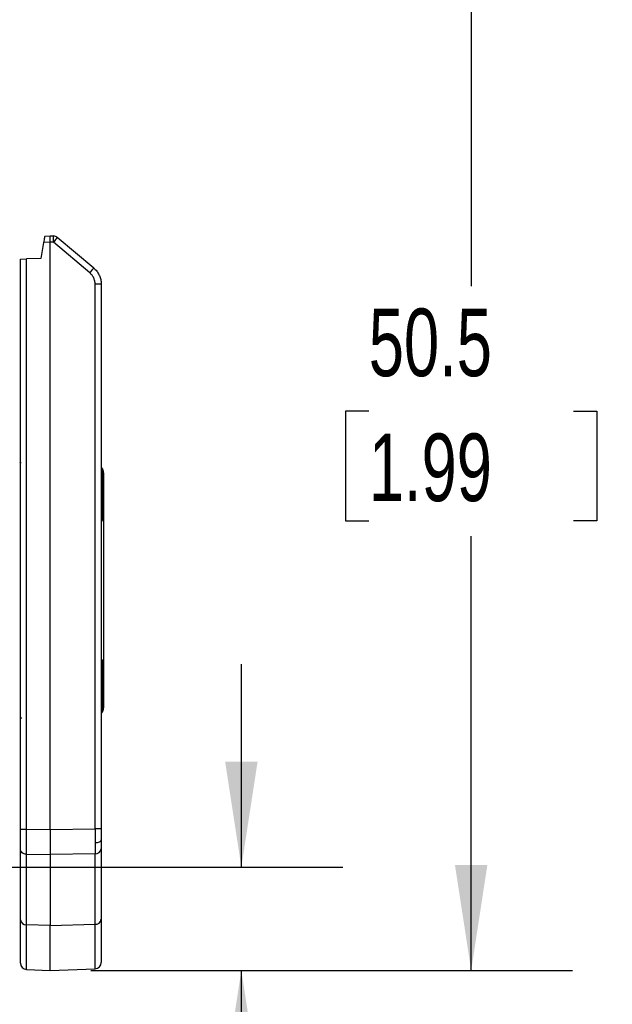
# Model space of a CAD drawing. Header units: millimetres. Extents: x 10 to 410, y 10 to 314.
# Tile 15 of 30: x 271 to 299, y 65 to 112. Entities that reach past the tile are written whole.
import ezdxf

# ---------------------------------------------------------------- set-up
doc = ezdxf.new("R2010")
doc.units = ezdxf.units.MM
doc.header["$LTSCALE"] = 1.5
doc.layers.add('DIMENSIONS', color=140, linetype='Continuous', lineweight=25)
doc.styles.add('SLDTEXTSTYLE0', font='TXT', dxfattribs={"width": 0.7})
doc.dimstyles.new('SLDDIMSTYLE0', dxfattribs={"dimtxt": 3.237012, "dimasz": 4.953, "dimexe": 0, "dimexo": 0.0625, "dimgap": 0.809253, "dimtad": 0, "dimtih": 1, "dimtoh": 1, "dimrnd": 1e-09, "dimzin": 12, "dimdsep": 46, "dimtxsty": 'SLDTEXTSTYLE0', "dimsah": 1, "dimcen": 0.09, "dimadec": 0, "dimazin": 3, "dimtfac": 1, "dimtofl": 0, "dimtmove": 0, "dimatfit": 3, "dimfxl": 0, "dimfrac": 2, "dimtolj": 1, "dimtzin": 12, "dimarcsym": 0})
doc.dimstyles.new('SLDDIMSTYLE1', dxfattribs={"dimtxt": 3.237012, "dimasz": 4.953, "dimexe": 0, "dimexo": 0.0625, "dimgap": 0.809253, "dimtad": 0, "dimtih": 1, "dimtoh": 1, "dimrnd": 1e-09, "dimzin": 12, "dimdsep": 46, "dimtxsty": 'SLDTEXTSTYLE0', "dimsah": 1, "dimcen": 0.09, "dimadec": 0, "dimazin": 3, "dimtfac": 1, "dimtmove": 0, "dimatfit": 0, "dimfxl": 0, "dimfrac": 2, "dimtolj": 1, "dimtzin": 12, "dimarcsym": 0})

# ---------------------------------------------------------------- blocks, each defined once
blk = doc.blocks.new('_D_2')
at = {"layer": 'DIMENSIONS'}
for p, q in [((286.017, 117.537), (297.367, 117.537)), ((292.604, 117.537), (292.604, 99.128)), ((287.795, 93.259), (286.708, 93.259)), ((286.708, 93.259), (286.708, 88.114)), ((297.414, 93.259), (298.501, 93.259)), ((298.501, 93.259), (298.501, 88.114)), ((286.708, 88.114), (287.795, 88.114)), ((298.501, 88.114), (297.414, 88.114)), ((292.604, 66.995), (292.604, 87.39)), ((274.741, 66.995), (297.367, 66.995))]:
    blk.add_line(p, q, dxfattribs=at)
for points in [[(292.604, 117.537), (291.842, 112.584), (293.366, 112.584)], [(292.604, 66.995), (293.366, 71.948), (291.842, 71.948)]]:
    blk.add_solid(points, dxfattribs=at)
at = {"layer": 'DIMENSIONS', "char_height": 3.175, "attachment_point": 1, "style": 'SLDTEXTSTYLE0'}
for s, insert in [('50.5', (287.795, 98.076)), ('1.99', (287.795, 92.207))]:
    blk.add_mtext(s, dxfattribs=dict(at, insert=insert))
blk = doc.blocks.new('_D_5')
at = {"layer": 'DIMENSIONS'}
for p, q in [((281.813, 71.845), (281.813, 81.37)), ((270.414, 71.845), (286.576, 71.845)), ((274.741, 66.995), (286.576, 66.995)), ((281.813, 51.995), (281.813, 66.995)), ((282.69, 51.995), (281.813, 51.995)), ((288.525, 51.995), (287.438, 51.995)), ((287.438, 51.995), (287.438, 46.85)), ((298.145, 51.995), (299.232, 51.995)), ((299.232, 51.995), (299.232, 46.85)), ((287.438, 46.85), (288.525, 46.85)), ((299.232, 46.85), (298.145, 46.85))]:
    blk.add_line(p, q, dxfattribs=at)
for points in [[(281.813, 71.845), (282.575, 76.798), (281.051, 76.798)], [(281.813, 66.995), (281.051, 62.042), (282.575, 62.042)]]:
    blk.add_solid(points, dxfattribs=at)
at = {"layer": 'DIMENSIONS', "char_height": 3.175, "attachment_point": 1, "style": 'SLDTEXTSTYLE0'}
for s, insert in [('4.9', (289.872, 56.812)), ('0.19', (288.525, 50.943))]:
    blk.add_mtext(s, dxfattribs=dict(at, insert=insert))

msp = doc.modelspace()

# ---------------------------------------------------------------- linework, layer by layer
for p, q in [((272.581, 101.482), (272.835, 101.491)), ((272.835, 101.491), (272.985, 101.486)), ((274.878, 99.981), (273.168, 101.416)), ((272.528, 101.181), (272.396, 100.429)), ((272.835, 101.191), (272.528, 101.181)), ((272.912, 101.189), (272.835, 101.191)), ((272.835, 73.612), (272.835, 101.191)), ((272.985, 101.187), (272.912, 101.189)), ((274.696, 99.751), (272.985, 101.187)), ((271.436, 100.395), (271.725, 100.405)), ((271.436, 73.631), (271.436, 100.395)), ((272.396, 100.429), (271.725, 100.405)), ((271.725, 73.631), (271.725, 100.405)), ((274.946, 73.648), (274.946, 99.215)), ((275.236, 99.215), (274.946, 99.215)), ((275.236, 99.215), (275.236, 73.648)), ((275.296, 88.384), (275.296, 90.305)), ((275.336, 90.345), (275.336, 88.344)), ((275.336, 88.344), (275.336, 81.345)), ((275.296, 81.305), (275.236, 81.305)), ((275.296, 79.384), (275.296, 81.305)), ((275.336, 81.345), (275.336, 79.344)), ((271.725, 73.631), (272.835, 73.612)), ((272.835, 73.612), (274.946, 73.648)), ((271.436, 69.367), (271.436, 72.684)), ((275.236, 72.701), (275.236, 69.395)), ((271.725, 72.448), (272.835, 72.429)), ((271.725, 69.13), (271.725, 72.448)), ((274.946, 72.465), (272.835, 72.429)), ((272.835, 72.429), (272.835, 69.1)), ((274.946, 69.158), (274.946, 72.465)), ((272.835, 69.1), (271.725, 69.13)), ((272.835, 69.1), (274.946, 69.158)), ((272.835, 66.995), (272.835, 69.1)), ((272.835, 66.995), (274.946, 67.068)), ((271.725, 67.034), (272.835, 66.995))]:
    msp.add_line(p, q)
at = {"flags": 128}
for points in [[(271.725, 67.034), (271.725, 67.094), (271.725, 67.274), (271.725, 67.572), (271.725, 67.985), (271.725, 68.506), (271.725, 69.13)], [(274.946, 67.068), (274.946, 67.129), (274.946, 67.308), (274.946, 67.605), (274.946, 68.016), (274.946, 68.536), (274.946, 69.158)]]:
    msp.add_lwpolyline(points, dxfattribs=at)
for centre, radius, start, end in [((272.975, 101.186), 0.3, 50, 88), ((272.654, 101.559), 2.727, 318.4834, 324.6497), ((274.966, 72.736), 0.272, 265.7519, 352.7845), ((271.705, 69.401), 0.272, 187.2155, 274.248), ((274.966, 69.429), 0.272, 265.752, 352.7845), ((271.736, 67.333), 0.3, 180, 268), ((274.936, 67.368), 0.3, 272, 0)]:
    msp.add_arc(centre, radius, start, end)
for points, knots in [([(272.581, 101.482), (272.581, 101.482), (272.581, 101.48), (272.579, 101.469), (272.576, 101.451), (272.571, 101.426), (272.564, 101.383), (272.549, 101.303), (272.536, 101.224), (272.528, 101.181)], [0, 0, 0, 0, 0.0969253, 0.1950765, 0.2945597, 0.3954771, 0.4979261, 0.7216929, 1, 1, 1, 1]), ([(272.835, 101.191), (272.835, 101.209), (272.835, 101.244), (272.835, 101.294), (272.835, 101.342), (272.835, 101.385), (272.835, 101.422), (272.835, 101.452), (272.835, 101.475), (272.835, 101.489), (272.835, 101.49), (272.835, 101.491)], [0, 0, 0, 0, 0.111157, 0.222287, 0.333397, 0.444492, 0.555581, 0.66667, 0.777764, 0.888872, 1, 1, 1, 1]), ([(272.985, 101.187), (272.988, 101.265), (272.99, 101.343), (272.99, 101.454), (272.988, 101.486), (272.985, 101.486)], [0, 0, 0, 0, 0.5, 0.5, 1, 1, 1, 1]), ([(273.168, 101.416), (273.169, 101.415), (273.151, 101.389), (273.083, 101.305), (273.035, 101.246), (272.985, 101.187)], [0, 0, 0, 0, 0.5, 0.5, 1, 1, 1, 1]), ([(274.878, 99.981), (274.904, 99.958), (274.955, 99.913), (275.021, 99.836), (275.079, 99.754), (275.128, 99.669), (275.168, 99.58), (275.199, 99.49), (275.22, 99.398), (275.233, 99.306), (275.235, 99.245), (275.236, 99.215)], [0, 0, 0, 0, 0.1179094, 0.2341183, 0.3486271, 0.4614361, 0.5725459, 0.6819567, 0.789669, 0.8956832, 1, 1, 1, 1]), ([(274.946, 99.215), (274.945, 99.24), (274.944, 99.291), (274.931, 99.366), (274.91, 99.44), (274.872, 99.534), (274.807, 99.646), (274.733, 99.716), (274.696, 99.751)], [0, 0, 0, 0, 0.125107, 0.249193, 0.373762, 0.500304, 0.74964, 1, 1, 1, 1]), ([(271.404, 90.857), (271.409, 90.856), (271.417, 90.852), (271.455, 90.85), (271.472, 90.849)], [0, 0, 0, 0, 0.544674, 1, 1, 1, 1]), ([(271.404, 90.857), (271.409, 90.856), (271.417, 90.852), (271.455, 90.85), (271.472, 90.849)], [0, 0, 0, 0, 0.5446743, 1, 1, 1, 1]), ([(275.236, 90.629), (275.259, 90.6), (275.322, 90.517), (275.33, 90.412), (275.336, 90.345)], [0, 0, 0, 0, 0.364137, 1, 1, 1, 1]), ([(275.236, 90.629), (275.259, 90.6), (275.322, 90.517), (275.33, 90.412), (275.336, 90.345)], [0, 0, 0, 0, 0.364137, 1, 1, 1, 1]), ([(275.236, 90.531), (275.242, 90.521), (275.269, 90.485), (275.288, 90.406), (275.293, 90.339), (275.296, 90.305)], [0, 0, 0, 0, 0.149093, 0.568884, 1, 1, 1, 1]), ([(275.236, 90.531), (275.242, 90.521), (275.269, 90.485), (275.288, 90.406), (275.293, 90.339), (275.296, 90.305)], [0, 0, 0, 0, 0.149093, 0.568884, 1, 1, 1, 1]), ([(275.236, 90.305), (275.249, 90.305), (275.284, 90.305), (275.291, 90.305), (275.296, 90.305)], [0, 0, 0, 0, 0.404909, 1, 1, 1, 1]), ([(275.236, 90.305), (275.249, 90.305), (275.284, 90.305), (275.291, 90.305), (275.296, 90.305)], [0, 0, 0, 0, 0.404909, 1, 1, 1, 1]), ([(275.296, 88.384), (275.291, 88.384), (275.284, 88.384), (275.249, 88.384), (275.236, 88.384)], [0, 0, 0, 0, 0.595091, 1, 1, 1, 1]), ([(275.296, 88.384), (275.293, 88.35), (275.288, 88.284), (275.269, 88.205), (275.242, 88.169), (275.236, 88.159)], [0, 0, 0, 0, 0.431116, 0.850907, 1, 1, 1, 1]), ([(275.296, 88.384), (275.291, 88.384), (275.284, 88.384), (275.249, 88.384), (275.236, 88.384)], [0, 0, 0, 0, 0.595091, 1, 1, 1, 1]), ([(275.296, 88.384), (275.293, 88.35), (275.288, 88.284), (275.269, 88.205), (275.242, 88.169), (275.236, 88.159)], [0, 0, 0, 0, 0.431116, 0.850907, 1, 1, 1, 1]), ([(275.236, 88.06), (275.259, 88.09), (275.322, 88.172), (275.33, 88.277), (275.336, 88.344)], [0, 0, 0, 0, 0.364137, 1, 1, 1, 1]), ([(275.236, 88.06), (275.259, 88.09), (275.322, 88.172), (275.33, 88.277), (275.336, 88.344)], [0, 0, 0, 0, 0.364137, 1, 1, 1, 1]), ([(275.336, 81.345), (275.33, 81.412), (275.322, 81.517), (275.259, 81.6), (275.236, 81.629)], [0, 0, 0, 0, 0.635863, 1, 1, 1, 1]), ([(275.336, 81.345), (275.33, 81.412), (275.322, 81.517), (275.259, 81.6), (275.236, 81.629)], [0, 0, 0, 0, 0.635863, 1, 1, 1, 1]), ([(275.236, 81.531), (275.242, 81.521), (275.269, 81.485), (275.288, 81.406), (275.293, 81.339), (275.296, 81.305)], [0, 0, 0, 0, 0.149093, 0.568884, 1, 1, 1, 1]), ([(275.236, 81.531), (275.242, 81.521), (275.269, 81.485), (275.288, 81.406), (275.293, 81.339), (275.296, 81.305)], [0, 0, 0, 0, 0.149093, 0.568884, 1, 1, 1, 1]), ([(275.296, 79.384), (275.291, 79.384), (275.284, 79.384), (275.249, 79.384), (275.236, 79.384)], [0, 0, 0, 0, 0.595091, 1, 1, 1, 1]), ([(275.296, 79.384), (275.293, 79.35), (275.288, 79.284), (275.269, 79.205), (275.242, 79.169), (275.236, 79.159)], [0, 0, 0, 0, 0.431116, 0.850907, 1, 1, 1, 1]), ([(275.296, 79.384), (275.291, 79.384), (275.284, 79.384), (275.249, 79.384), (275.236, 79.384)], [0, 0, 0, 0, 0.595091, 1, 1, 1, 1]), ([(275.296, 79.384), (275.293, 79.35), (275.288, 79.284), (275.269, 79.205), (275.242, 79.169), (275.236, 79.159)], [0, 0, 0, 0, 0.431116, 0.850907, 1, 1, 1, 1]), ([(275.336, 79.344), (275.33, 79.277), (275.322, 79.172), (275.259, 79.09), (275.236, 79.06)], [0, 0, 0, 0, 0.635863, 1, 1, 1, 1]), ([(275.336, 79.344), (275.33, 79.277), (275.322, 79.172), (275.259, 79.09), (275.236, 79.06)], [0, 0, 0, 0, 0.635863, 1, 1, 1, 1]), ([(271.508, 78.842), (271.499, 78.842), (271.463, 78.841), (271.419, 78.837), (271.409, 78.834), (271.404, 78.832)], [0, 0, 0, 0, 0.140084, 0.568597, 1, 1, 1, 1]), ([(271.508, 78.842), (271.499, 78.842), (271.463, 78.841), (271.419, 78.837), (271.409, 78.834), (271.404, 78.832)], [0, 0, 0, 0, 0.140084, 0.5685966, 1, 1, 1, 1]), ([(271.436, 73.631), (271.436, 73.631), (271.466, 73.631), (271.573, 73.631), (271.648, 73.631), (271.725, 73.631)], [0, 0, 0, 0, 0.5, 0.5, 1, 1, 1, 1]), ([(271.436, 72.684), (271.436, 72.708), (271.436, 72.754), (271.436, 72.832), (271.436, 72.916), (271.436, 73.007), (271.436, 73.125), (271.436, 73.271), (271.436, 73.449), (271.436, 73.57), (271.436, 73.631)], [0, 0, 0, 0, 0.100794, 0.200366, 0.299552, 0.3992, 0.500145, 0.667295, 0.832606, 1, 1, 1, 1]), ([(272.835, 73.612), (272.835, 73.571), (272.835, 73.488), (272.836, 73.365), (272.836, 73.244), (272.836, 73.125), (272.836, 73.009), (272.836, 72.897), (272.836, 72.791), (272.836, 72.69), (272.836, 72.595), (272.835, 72.507), (272.835, 72.455), (272.835, 72.429)], [0, 0, 0, 0, 0.090916, 0.181827, 0.272736, 0.363642, 0.454548, 0.545452, 0.636358, 0.727264, 0.818173, 0.909084, 1, 1, 1, 1]), ([(275.236, 73.648), (275.236, 73.648), (275.207, 73.648), (275.095, 73.648), (275.015, 73.648), (274.946, 73.648)], [0, 0, 0, 0, 0.5, 0.5, 1, 1, 1, 1]), ([(275.236, 73.648), (275.236, 73.612), (275.236, 73.539), (275.236, 73.43), (275.236, 73.325), (275.236, 73.221), (275.236, 73.155), (275.236, 73.121)], [0, 0, 0, 0, 0.201697, 0.400863, 0.599174, 0.798328, 1, 1, 1, 1]), ([(274.947, 72.989), (275.016, 72.991), (275.096, 73.004), (275.208, 73.055), (275.236, 73.091), (275.236, 73.121)], [0, 0, 0, 0, 0.5, 0.5, 1, 1, 1, 1]), ([(275.236, 73.121), (275.236, 73.089), (275.236, 73.024), (275.236, 72.933), (275.236, 72.849), (275.236, 72.771), (275.236, 72.725), (275.236, 72.701)], [0, 0, 0, 0, 0.201672, 0.400826, 0.599137, 0.798303, 1, 1, 1, 1]), ([(271.725, 72.448), (271.648, 72.45), (271.573, 72.476), (271.466, 72.563), (271.436, 72.624), (271.436, 72.684)], [0, 0, 0, 0, 0.5, 0.5, 1, 1, 1, 1]), ([(271.436, 67.333), (271.436, 67.334), (271.436, 67.336), (271.436, 67.348), (271.436, 67.367), (271.436, 67.395), (271.436, 67.43), (271.436, 67.501), (271.436, 67.635), (271.436, 67.872), (271.436, 68.169), (271.436, 68.48), (271.436, 68.785), (271.436, 69.062), (271.436, 69.265), (271.436, 69.367)], [0, 0, 0, 0, 0.043188, 0.086316, 0.129417, 0.172528, 0.215683, 0.258917, 0.386434, 0.514033, 0.637976, 0.762001, 0.841352, 0.920612, 1, 1, 1, 1]), ([(275.236, 69.395), (275.236, 69.332), (275.236, 69.206), (275.236, 69.028), (275.236, 68.859), (275.236, 68.698), (275.236, 68.546), (275.236, 68.402), (275.236, 68.268), (275.236, 68.142), (275.236, 68.025), (275.236, 67.859), (275.236, 67.669), (275.236, 67.516), (275.236, 67.426), (275.236, 67.377), (275.236, 67.371), (275.236, 67.368)], [0, 0, 0, 0, 0.048898, 0.097597, 0.146145, 0.194594, 0.242994, 0.291395, 0.339849, 0.388406, 0.437116, 0.486028, 0.613537, 0.741127, 0.827428, 0.913625, 1, 1, 1, 1])]:
    msp.add_open_spline(points, degree=3, knots=knots)
for points in [[(271.725, 72.448), (271.724, 72.587), (271.723, 72.949), (271.724, 73.404), (271.725, 73.631)], [(274.946, 73.648), (274.947, 73.421), (274.947, 73.194), (274.947, 72.989)], [(274.947, 72.989), (274.947, 72.785), (274.947, 72.604), (274.946, 72.465)]]:
    msp.add_open_spline(points, degree=3)

# ---------------------------------------------------------------- dimensions: what is measured, and where the dimension line sits
at = {"layer": 'DIMENSIONS'}
for base, p2, dimstyle, picture, middle in [((292.604, 117.537), (284.112, 117.537), 'SLDDIMSTYLE0', '_D_2', (292.604, 93.259)), ((281.813, 71.845), (268.509, 71.845), 'SLDDIMSTYLE1', '_D_5', (281.813, 51.995))]:
    dim = msp.add_linear_dim(base=base, p1=(272.835, 66.995), p2=p2, angle=90, dimstyle=dimstyle, dxfattribs=at)
    dim.commit()
    dim.dimension.update_dxf_attribs({"geometry": picture, "text_midpoint": middle, "dimtype": 160})

doc.saveas('drawing.dxf')
